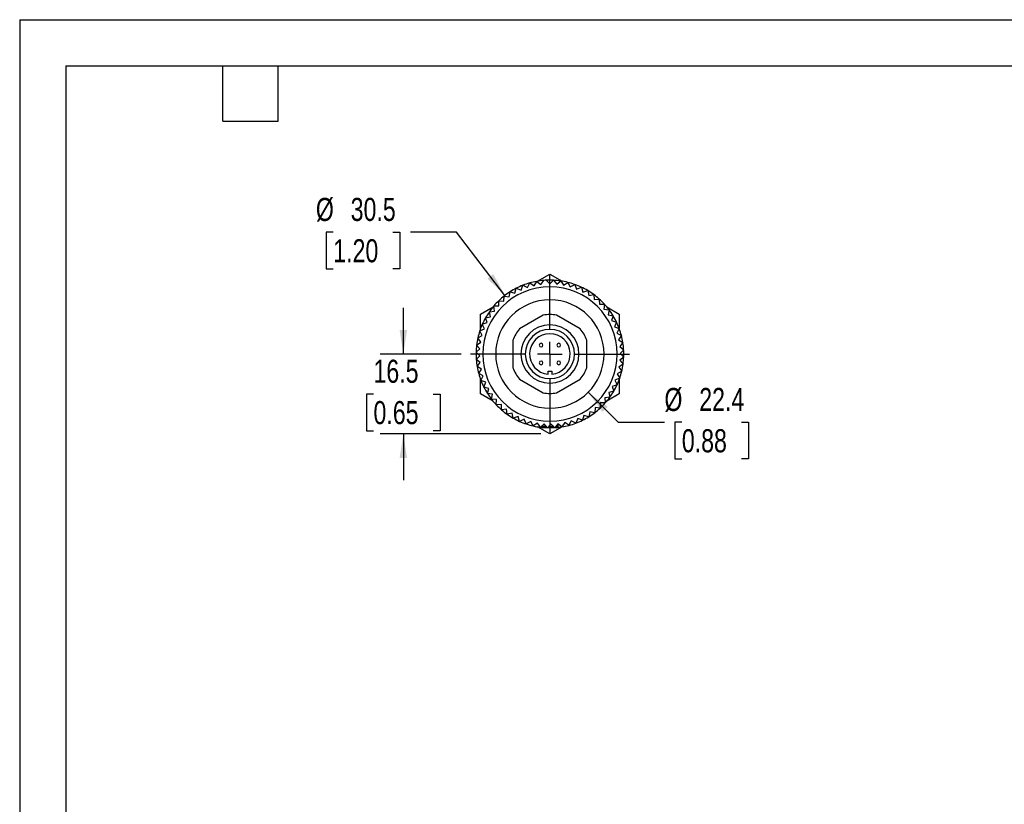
# Model space of a CAD drawing. Header units: millimetres. Extents: x 0 to 419, y 0 to 324.
# Tile 9 of 24: x 0 to 203, y 162 to 324. Entities that reach past the tile are written whole.
import ezdxf

# ---------------------------------------------------------------- set-up
doc = ezdxf.new("R2010")
doc.units = ezdxf.units.MM
doc.header["$LTSCALE"] = 1.5
doc.linetypes.add('CENTERX2', pattern=[20.32, 12.7, -2.54, 2.54, -2.54])
doc.layers.add('CENTER', color=40, linetype='CENTERX2')
doc.layers.add('DIMENSIONS', color=140, linetype='Continuous', lineweight=25)
doc.layers.add('TEXT', color=140, linetype='Continuous', lineweight=25)
doc.styles.add('SLDTEXTSTYLE2', font='TXT', dxfattribs={"width": 0.75})
doc.dimstyles.new('SLDDIMSTYLE1', dxfattribs={"dimtxt": 4.7625, "dimasz": 4.953, "dimexe": 0, "dimexo": 0.0625, "dimgap": 1.190625, "dimtad": 0, "dimtih": 1, "dimtoh": 1, "dimdec": 1, "dimrnd": 1e-09, "dimzin": 12, "dimdsep": 46, "dimtxsty": 'SLDTEXTSTYLE2', "dimsah": 1, "dimcen": 0.09, "dimadec": 0, "dimazin": 3, "dimtfac": 1, "dimtdec": 1, "dimtmove": 0, "dimatfit": 0, "dimfxl": 0, "dimfrac": 2, "dimtolj": 1, "dimtzin": 12, "dimarcsym": 0})
doc.dimstyles.new('SLDDIMSTYLE3', dxfattribs={"dimtxt": 4.7625, "dimasz": 4.953, "dimexe": 0, "dimexo": 0.0625, "dimgap": 1.190625, "dimtad": 0, "dimtih": 1, "dimtoh": 1, "dimdec": 1, "dimrnd": 1e-09, "dimzin": 12, "dimdsep": 46, "dimtxsty": 'SLDTEXTSTYLE2', "dimsah": 1, "dimcen": 0, "dimadec": 0, "dimazin": 3, "dimtfac": 1, "dimtdec": 1, "dimtofl": 0, "dimtmove": 0, "dimatfit": 3, "dimfxl": 0, "dimfrac": 2, "dimtolj": 1, "dimtzin": 12, "dimarcsym": 0})

# ---------------------------------------------------------------- blocks, each defined once
blk = doc.blocks.new('_D_2')
at = {"layer": 'DIMENSIONS'}
for p, q in [((79.16, 254.86), (79.16, 264.39)), ((91.08, 254.86), (74.4, 254.86)), ((73, 246.58), (71.55, 246.58)), ((71.55, 246.58), (71.55, 239.01)), ((85.32, 246.58), (86.77, 246.58)), ((86.77, 246.58), (86.77, 239.01)), ((71.55, 239.01), (73, 239.01)), ((107.5, 238.36), (74.4, 238.36)), ((79.16, 238.36), (79.16, 228.84)), ((86.77, 239.01), (85.32, 239.01))]:
    blk.add_line(p, q, dxfattribs=at)
for points in [[(79.16, 254.86), (79.92, 259.81), (78.4, 259.81)], [(79.16, 238.36), (78.4, 233.41), (79.92, 233.41)]]:
    blk.add_solid(points, dxfattribs=at)
at = {"layer": 'DIMENSIONS', "char_height": 4.763, "attachment_point": 1, "style": 'SLDTEXTSTYLE2'}
for s, insert in [('16.5', (73, 253.68)), ('0.65', (73, 245.15))]:
    blk.add_mtext(s, dxfattribs=dict(at, insert=insert))
blk = doc.blocks.new('_D_3')
at = {"layer": 'DIMENSIONS'}
for p, q in [((64.7, 279.97), (63.25, 279.97)), ((63.25, 279.97), (63.25, 272.41)), ((77.02, 279.97), (78.47, 279.97)), ((78.47, 279.97), (78.47, 272.41)), ((90.14, 279.97), (80.61, 279.97)), ((100.12, 266.95), (90.14, 279.97)), ((63.25, 272.41), (64.7, 272.41)), ((78.47, 272.41), (77.02, 272.41))]:
    blk.add_line(p, q, dxfattribs=at)
blk.add_arc((109.4, 254.86), 15.24, 110.1453, 121.1494, dxfattribs=at)
blk.add_solid([(100.12, 266.95), (97.71, 271.34), (96.51, 270.42)], dxfattribs=at)
at = {"layer": 'DIMENSIONS', "char_height": 4.763, "attachment_point": 1, "style": 'SLDTEXTSTYLE2'}
for s, insert in [('%%c', (61.11, 287.08)), ('30.5', (68.29, 287.08)), ('1.20', (64.7, 278.55))]:
    blk.add_mtext(s, dxfattribs=dict(at, insert=insert))
blk = doc.blocks.new('_D_4')
at = {"layer": 'DIMENSIONS'}
for p, q in [((117.3, 246.96), (123.51, 240.76)), ((123.51, 240.76), (133.03, 240.76)), ((136.62, 240.76), (135.17, 240.76)), ((135.17, 240.76), (135.17, 233.2)), ((148.94, 240.76), (150.39, 240.76)), ((150.39, 240.76), (150.39, 233.2)), ((135.17, 233.2), (136.62, 233.2)), ((150.39, 233.2), (148.94, 233.2))]:
    blk.add_line(p, q, dxfattribs=at)
blk.add_solid([(117.3, 246.96), (120.27, 242.92), (121.35, 243.99)], dxfattribs=at)
at = {"layer": 'DIMENSIONS', "char_height": 4.763, "attachment_point": 1, "style": 'SLDTEXTSTYLE2'}
for s, insert in [('%%c', (133.03, 247.86)), ('22.4', (140.21, 247.86)), ('0.88', (136.62, 239.34))]:
    blk.add_mtext(s, dxfattribs=dict(at, insert=insert))
blk = doc.blocks.new('SW_CENTERMARKSYMBOL_1')
at = {"layer": 'CENTER', "color": 0}
for p, q in [((0, 5.08), (0, 16.41348)), ((0, 0), (0, 2.54)), ((-5.08, 0), (-16.41348, 0)), ((0, 0), (-2.54, 0)), ((0, 0), (0, -2.54)), ((0, 0), (2.54, 0)), ((5.08, 0), (16.41348, 0)), ((0, -5.08), (0, -16.41348))]:
    blk.add_line(p, q, dxfattribs=at)

msp = doc.modelspace()

# ---------------------------------------------------------------- linework, layer by layer
at = {"color": 7, "linetype": 'Continuous'}
for q in [(0, 0), (419.1, 323.85)]:
    msp.add_line((0, 323.85), q, dxfattribs=at)
for p, q in [((106.85, 269.89), (109.4, 271.36)), ((109.4, 271.36), (111.95, 269.89)), ((102.19, 267.41), (102.46, 268.43)), ((102.46, 268.43), (103.45, 268.06)), ((103.45, 268.06), (103.82, 269.04)), ((103.82, 269.04), (104.76, 268.57)), ((104.76, 268.57), (105.23, 269.52)), ((105.23, 269.52), (106.12, 268.96)), ((106.12, 268.96), (106.68, 269.85)), ((106.68, 269.85), (107.51, 269.21)), ((107.51, 269.21), (108.15, 270.05)), ((108.66, 270.08), (109.4, 269.34)), ((109.4, 269.34), (110.15, 270.08)), ((109.4, 268.73), (109.4, 269.34)), ((110.15, 270.08), (110.81, 269.27)), ((110.81, 269.27), (111.63, 269.94)), ((111.63, 269.94), (112.21, 269.06)), ((112.21, 269.06), (113.09, 269.65)), ((113.09, 269.65), (113.58, 268.72)), ((113.58, 268.72), (114.51, 269.22)), ((114.51, 269.22), (114.91, 268.25)), ((114.91, 268.25), (115.89, 268.65)), ((115.89, 268.65), (116.19, 267.65)), ((99.89, 265.78), (99.96, 266.82)), ((99.96, 266.82), (101, 266.65)), ((101, 266.65), (101.17, 267.69)), ((101.17, 267.69), (102.19, 267.41)), ((116.19, 267.65), (117.2, 267.95)), ((117.2, 267.95), (117.41, 266.92)), ((117.41, 266.92), (118.44, 267.13)), ((118.44, 267.13), (118.55, 266.09)), ((118.55, 266.09), (119.59, 266.19)), ((119.59, 266.19), (119.6, 265.14)), ((95.11, 263.11), (97.67, 264.58)), ((97.82, 264.77), (98.87, 264.8)), ((97.95, 263.72), (97.82, 264.77)), ((98.87, 264.8), (98.84, 265.85)), ((98.84, 265.85), (99.89, 265.78)), ((119.6, 265.14), (120.65, 265.14)), ((120.65, 265.14), (120.55, 264.1)), ((120.55, 264.1), (121.6, 264)), ((121.14, 264.58), (123.69, 263.11)), ((95.11, 260.16), (95.11, 263.11)), ((96.12, 262.33), (97.14, 262.56)), ((96.45, 261.33), (96.12, 262.33)), ((96.91, 263.59), (97.95, 263.72)), ((97.14, 262.56), (96.91, 263.59)), ((108.04, 262.87), (103.14, 260.05)), ((115.66, 260.05), (110.76, 262.87)), ((121.6, 264), (121.4, 262.97)), ((121.4, 262.97), (122.43, 262.77)), ((122.43, 262.77), (122.13, 261.76)), ((123.69, 263.11), (123.69, 260.16)), ((94.92, 259.61), (95.88, 260.04)), ((95.45, 261), (96.45, 261.33)), ((95.88, 260.04), (95.45, 261)), ((109.4, 259.94), (109.4, 260.86)), ((122.13, 261.76), (123.14, 261.46)), ((123.14, 261.46), (122.74, 260.48)), ((122.74, 260.48), (123.72, 260.09)), ((123.72, 260.09), (123.23, 259.16)), ((94.53, 258.17), (95.44, 258.69)), ((95.13, 257.32), (94.53, 258.17)), ((95.44, 258.69), (94.92, 259.61)), ((123.23, 259.16), (124.16, 258.67)), ((124.16, 258.67), (123.58, 257.79)), ((94.27, 256.71), (95.13, 257.32)), ((94.96, 255.91), (94.27, 256.71)), ((101.78, 257.69), (101.78, 252.03)), ((117.02, 252.03), (117.02, 257.69)), ((123.58, 257.79), (124.46, 257.21)), ((124.46, 257.21), (123.8, 256.39)), ((123.8, 256.39), (124.62, 255.73)), ((94.17, 255.22), (94.96, 255.91)), ((94.93, 254.5), (94.17, 255.22)), ((94.2, 253.74), (94.93, 254.5)), ((124.63, 254.24), (123.82, 253.57)), ((124.62, 255.73), (123.88, 254.98)), ((123.88, 254.98), (124.63, 254.24)), ((95.03, 253.09), (94.2, 253.74)), ((94.39, 252.26), (95.03, 253.09)), ((95.27, 251.7), (94.39, 252.26)), ((124.5, 252.76), (123.63, 252.17)), ((123.63, 252.17), (124.22, 251.3)), ((123.82, 253.57), (124.5, 252.76)), ((94.71, 250.81), (95.27, 251.7)), ((95.65, 250.33), (94.71, 250.81)), ((95.18, 249.4), (95.65, 250.33)), ((109.02, 250.69), (109.02, 251.3)), ((109.02, 251.3), (109.78, 251.3)), ((109.78, 251.3), (109.78, 250.69)), ((124.22, 251.3), (123.3, 250.79)), ((123.3, 250.79), (123.8, 249.87)), ((95.11, 246.61), (95.11, 249.56)), ((96.16, 249.02), (95.18, 249.4)), ((95.78, 248.03), (96.16, 249.02)), ((96.79, 247.75), (95.78, 248.03)), ((103.14, 249.68), (108.04, 246.85)), ((109.4, 249.78), (109.4, 248.86)), ((110.76, 246.85), (115.66, 249.68)), ((123.25, 248.49), (122.24, 248.18)), ((122.24, 248.18), (122.56, 247.17)), ((123.8, 249.87), (122.83, 249.46)), ((122.83, 249.46), (123.25, 248.49)), ((123.69, 249.56), (123.69, 246.61)), ((97.67, 245.14), (95.11, 246.61)), ((96.51, 246.74), (96.79, 247.75)), ((97.54, 246.56), (96.51, 246.74)), ((97.36, 245.52), (97.54, 246.56)), ((121.75, 245.93), (120.7, 245.81)), ((123.69, 246.61), (121.14, 245.14)), ((122.56, 247.17), (121.53, 246.95)), ((121.53, 246.95), (121.75, 245.93)), ((98.41, 245.44), (97.36, 245.52)), ((98.33, 244.39), (98.41, 245.44)), ((99.38, 244.41), (98.33, 244.39)), ((99.4, 243.36), (99.38, 244.41)), ((118.73, 243.79), (118.64, 242.74)), ((119.78, 243.7), (118.73, 243.79)), ((120.82, 244.76), (119.77, 244.75)), ((119.77, 244.75), (119.78, 243.7)), ((120.7, 245.81), (120.82, 244.76)), ((100.45, 243.48), (99.4, 243.36)), ((100.57, 242.44), (100.45, 243.48)), ((101.6, 242.67), (100.57, 242.44)), ((101.82, 241.64), (101.6, 242.67)), ((102.82, 241.96), (101.82, 241.64)), ((103.15, 240.96), (102.82, 241.96)), ((116.41, 242.19), (116.11, 241.18)), ((117.42, 241.9), (116.41, 242.19)), ((117.61, 242.93), (117.42, 241.9)), ((118.64, 242.74), (117.61, 242.93)), ((104.11, 241.38), (103.15, 240.96)), ((104.53, 240.42), (104.11, 241.38)), ((105.45, 240.93), (104.53, 240.42)), ((105.96, 240.01), (105.45, 240.93)), ((106.83, 240.61), (105.96, 240.01)), ((107.43, 239.75), (106.83, 240.61)), ((109.4, 238.36), (106.85, 239.84)), ((108.23, 240.43), (107.43, 239.75)), ((107.69, 239.97), (107.69, 239.87)), ((108.7, 239.87), (107.69, 239.87)), ((108.91, 239.63), (108.23, 240.43)), ((109.4, 240.14), (108.91, 239.63)), ((109.23, 239.87), (109.15, 239.87)), ((109.23, 239.96), (109.23, 239.87)), ((110.18, 239.87), (109.23, 239.87)), ((109.4, 240.99), (109.4, 240.14)), ((109.64, 240.38), (109.4, 240.14)), ((111.95, 239.84), (109.4, 238.36)), ((110.4, 239.65), (109.64, 240.38)), ((111.05, 240.48), (110.4, 239.65)), ((111.12, 239.87), (110.58, 239.87)), ((111.88, 239.82), (111.05, 240.48)), ((111.12, 239.87), (111.12, 240.43)), ((112.45, 240.71), (111.88, 239.82)), ((113.33, 240.14), (112.45, 240.71)), ((113.81, 241.07), (113.33, 240.14)), ((114.75, 240.59), (113.81, 241.07)), ((115.14, 241.57), (114.75, 240.59)), ((116.11, 241.18), (115.14, 241.57)), ((110.86, 239.62), (107.94, 239.62))]:
    msp.add_line(p, q)
at = {"flags": 128}
msp.add_lwpolyline([(107.43, 239.75), (107.61, 239.73), (107.75, 239.71)], dxfattribs=at)
for centre, radius, start, end in [((109.4, 254.86), 13.87, 90, 270), ((109.4, 254.86), 15.24, 117.084, 122.6792), ((109.4, 254.86), 15.24, 111.4887, 117.084), ((109.4, 254.86), 15.24, 105.8935, 111.4887), ((109.4, 254.86), 15.24, 100.2983, 105.8935), ((109.4, 254.86), 15.24, 94.7031, 100.2983), ((109.4, 254.86), 15.24, 92.7976, 94.7031), ((109.4, 254.86), 15.24, 90, 92.7976), ((109.4, 254.86), 15.24, 87.2024, 90), ((109.4, 254.86), 13.87, 270, 90), ((109.4, 254.86), 15.24, 81.6072, 87.2024), ((109.4, 254.86), 15.24, 76.0119, 81.6072), ((109.4, 254.86), 15.24, 70.4167, 76.0119), ((109.4, 254.86), 15.24, 64.8215, 70.4167), ((109.4, 254.86), 15.24, 59.2262, 64.8215), ((109.4, 254.86), 15.24, 128.2744, 133.8696), ((109.4, 254.86), 15.24, 122.6792, 128.2744), ((109.4, 254.86), 15.24, 53.631, 59.2262), ((109.4, 254.86), 15.24, 48.0358, 53.631), ((109.4, 254.86), 15.24, 42.4406, 48.0358), ((109.4, 254.86), 15.24, 139.4649, 145.0601), ((109.4, 254.86), 15.24, 133.8696, 139.4649), ((109.4, 254.86), 11.18, 90, 270), ((109.4, 254.86), 11.18, 270, 90), ((109.4, 254.86), 15.24, 36.8453, 42.4406), ((109.4, 254.86), 15.24, 150.6553, 156.2506), ((109.4, 254.86), 15.24, 145.0601, 150.6553), ((109.4, 254.86), 8.13, 90, 99.6359), ((109.4, 254.86), 8.13, 80.3641, 90), ((109.4, 254.86), 15.24, 31.2501, 36.8453), ((109.4, 254.86), 15.24, 25.6549, 31.2501), ((109.4, 254.86), 15.24, 156.2506, 161.8458), ((109.4, 254.86), 8.13, 140.3641, 159.6359), ((109.4, 254.86), 6, 90, 270), ((109.4, 254.86), 6, 270, 90), ((109.4, 254.86), 8.13, 20.3641, 39.6359), ((109.4, 254.86), 15.24, 20.0597, 25.6549), ((109.4, 254.86), 15.24, 14.4644, 20.0597), ((109.4, 254.86), 15.24, 167.441, 173.0362), ((109.4, 254.86), 15.24, 161.8458, 167.441), ((109.4, 254.86), 5.08, 90, 270), ((109.4, 254.86), 4.19, 90, 264.7841), ((109.4, 254.86), 5.08, 270, 90), ((109.4, 254.86), 4.19, 275.2159, 90), ((109.4, 254.86), 15.24, 8.8692, 14.4644), ((109.4, 254.86), 15.24, 173.0362, 178.6315), ((107.57, 256.69), 0.381, 90, 270), ((107.57, 256.69), 0.381, 270, 90), ((111.23, 256.69), 0.381, 90, 270), ((111.23, 256.69), 0.381, 270, 90), ((109.4, 254.86), 15.24, 3.274, 8.8692), ((109.4, 254.86), 15.24, 178.6315, 184.2267), ((109.4, 254.86), 15.24, 352.0835, 357.6787), ((109.4, 254.86), 15.24, 357.6787, 3.274), ((109.4, 254.86), 15.24, 184.2267, 189.8219), ((109.4, 254.86), 15.24, 189.8219, 195.4172), ((109.4, 254.86), 8.13, 200.3641, 219.6359), ((107.57, 253.03), 0.381, 90, 270), ((107.57, 253.03), 0.381, 270, 90), ((111.23, 253.03), 0.381, 90, 270), ((111.23, 253.03), 0.381, 270, 90), ((109.4, 254.86), 8.13, 320.3641, 339.6359), ((109.4, 254.86), 15.24, 346.4883, 352.0835), ((109.4, 254.86), 15.24, 195.4172, 201.0124), ((109.4, 254.86), 15.24, 340.8931, 346.4883), ((109.4, 254.86), 15.24, 201.0124, 206.6076), ((109.4, 254.86), 15.24, 206.6076, 212.2028), ((109.4, 254.86), 15.24, 329.7026, 335.2978), ((109.4, 254.86), 15.24, 335.2978, 340.8931), ((109.4, 254.86), 15.24, 212.2028, 217.7981), ((109.4, 254.86), 8.13, 260.3641, 270), ((109.4, 254.86), 8.13, 270, 279.6359), ((109.4, 254.86), 15.24, 318.5122, 324.1074), ((109.4, 254.86), 15.24, 324.1074, 329.7026), ((109.4, 254.86), 15.24, 217.7981, 223.3933), ((109.4, 254.86), 15.24, 223.3933, 228.9885), ((109.4, 254.86), 15.24, 312.9169, 318.5122), ((109.4, 254.86), 15.24, 228.9885, 234.5837), ((109.4, 254.86), 15.24, 234.5837, 240.179), ((109.4, 254.86), 15.24, 296.1312, 301.7265), ((109.4, 254.86), 15.24, 301.7265, 307.3217), ((109.4, 254.86), 15.24, 307.3217, 312.9169), ((109.4, 254.86), 15.24, 240.179, 245.7742), ((109.4, 254.86), 15.24, 245.7742, 251.3694), ((109.4, 254.86), 15.24, 251.3694, 256.9647), ((109.4, 254.86), 15.24, 256.9647, 262.5599), ((107.94, 239.87), 0.254, 180, 270), ((110.86, 239.87), 0.254, 270, 0), ((109.4, 254.86), 15.24, 276.2326, 279.3456), ((109.4, 254.86), 15.24, 279.3456, 284.9408), ((109.4, 254.86), 15.24, 284.9408, 290.536), ((109.4, 254.86), 15.24, 290.536, 296.1312)]:
    msp.add_arc(centre, radius, start, end)
at = {"layer": 'TEXT'}
for p, q in [((9.52, 314.32), (409.57, 314.32)), ((9.52, 314.32), (9.52, 9.52)), ((41.91, 302.89), (41.91, 314.32)), ((53.34, 302.89), (53.34, 314.32)), ((41.91, 302.89), (53.34, 302.89))]:
    msp.add_line(p, q, dxfattribs=at)

# ---------------------------------------------------------------- block references
at = {"layer": 'CENTER'}
msp.add_blockref('SW_CENTERMARKSYMBOL_1', (109.4, 254.86), dxfattribs=at)

# ---------------------------------------------------------------- dimensions: what is measured, and where the dimension line sits
at = {"layer": 'DIMENSIONS'}
for p1, p2, picture, middle in [((118.68, 242.77), (100.12, 266.95), '_D_3', (70.86, 279.97)), ((101.4994, 262.763), (117.3047, 246.9578), '_D_4', (142.7804, 240.7564))]:
    dim = msp.add_diameter_dim_2p(p1=p1, p2=p2, dimstyle='SLDDIMSTYLE3', dxfattribs=at)
    dim.commit()
    dim.dimension.update_dxf_attribs({"geometry": picture, "text_midpoint": middle, "dimtype": 163})
dim = msp.add_linear_dim(base=(79.16, 238.36), p1=(92.99, 254.86), p2=(109.4, 238.36), angle=90, dimstyle='SLDDIMSTYLE1', dxfattribs=at)
dim.commit()
dim.dimension.update_dxf_attribs({"geometry": '_D_2', "text_midpoint": (79.16, 246.61), "dimtype": 160})

doc.saveas('drawing.dxf')
